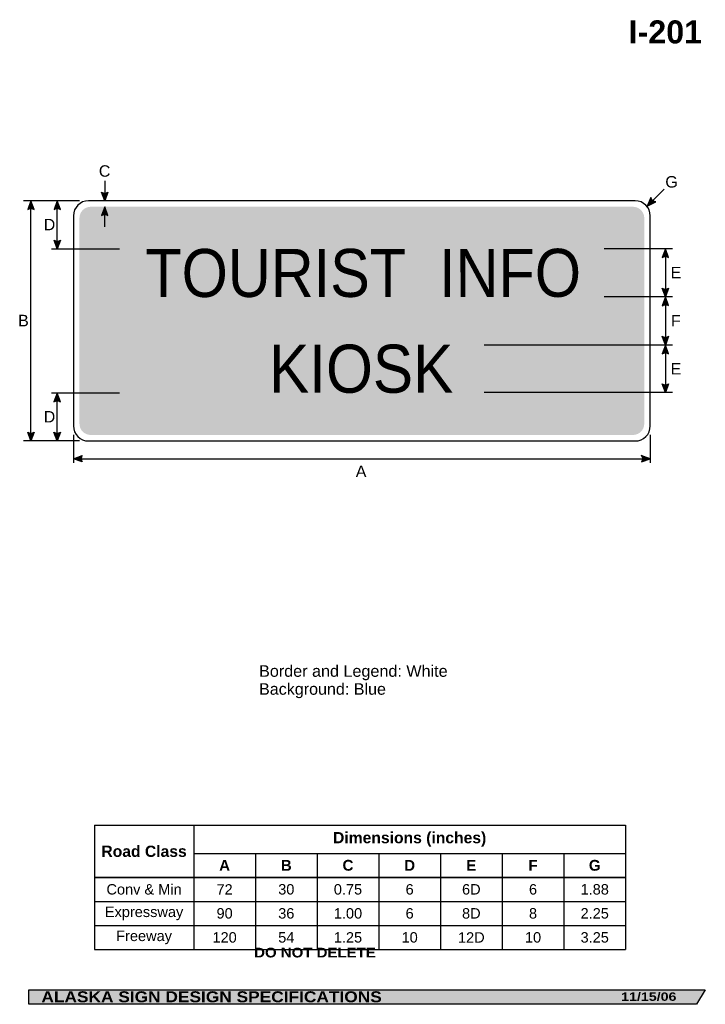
# Model space of a CAD drawing. Header units: feet. Extents: x 6 to 92, y 0 to 123.
import ezdxf
from ezdxf.enums import TextEntityAlignment as Align

# ---------------------------------------------------------------- set-up
doc = ezdxf.new("R2010")
doc.units = ezdxf.units.FT
doc.header["$MEASUREMENT"] = 0
doc.layers.add('Sign', color=7, linetype='Continuous')
doc.styles.add('ARIAL', font='arial.ttf')
doc.styles.add('ARIAL B', font='arialbd.ttf')
doc.styles.add('ARIAL BLACK B', font='ariblk.ttf')
doc.styles.add('ARIAL BLACK BI', font='ariblk.ttf')
doc.styles.add('FHWA SERIES D2000EX', font='txt')

# ---------------------------------------------------------------- blocks, each defined once
blk = doc.blocks.new('*T2')
at = {"color": 0, "linetype": 'ByBlock', "lineweight": -2, "transparency": 16777216}
for p, q in [((0, 0), (66.30637707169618, 0)), ((0, 0), (0, -15.50373480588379)), ((12.40637707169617, 0), (12.40637707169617, -15.50373480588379)), ((66.30637707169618, 0), (66.30637707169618, -15.50373480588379)), ((12.40637707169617, -3.503734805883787), (66.30637707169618, -3.503734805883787)), ((20.10637707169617, -3.503734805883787), (20.10637707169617, -15.50373480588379)), ((27.80637707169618, -3.503734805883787), (27.80637707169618, -15.50373480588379)), ((35.50637707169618, -3.503734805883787), (35.50637707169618, -15.50373480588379)), ((43.20637707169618, -3.503734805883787), (43.20637707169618, -15.50373480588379)), ((50.90637707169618, -3.503734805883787), (50.90637707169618, -15.50373480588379)), ((58.60637707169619, -3.503734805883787), (58.60637707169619, -15.50373480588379)), ((0, -6.503734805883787), (66.30637707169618, -6.503734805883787)), ((0, -9.503734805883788), (66.30637707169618, -9.503734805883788)), ((0, -12.50373480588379), (66.30637707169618, -12.50373480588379)), ((0, -15.50373480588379), (66.30637707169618, -15.50373480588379))]:
    blk.add_line(p, q, dxfattribs=at)
at = {"color": 18, "transparency": 16777216, "attachment_point": 5}
for s, insert, char_height, width, style in [('Dimensions (inches)', (39.35637707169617, -1.751867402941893), 1.399999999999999, 53.78000000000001, 'ARIAL B'), ('Road Class', (6.203188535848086, -3.251867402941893), 1.399999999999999, 12.28637707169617, 'ARIAL B'), ('A', (16.25637707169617, -5.003734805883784), 1.35, 7.58, 'ARIAL B'), ('B', (23.95637707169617, -5.003734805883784), 1.35, 7.58, 'ARIAL B'), ('C', (31.65637707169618, -5.003734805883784), 1.35, 7.58, 'ARIAL B'), ('D', (39.35637707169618, -5.003734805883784), 1.35, 7.58, 'ARIAL B'), ('E', (47.05637707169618, -5.003734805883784), 1.35, 7.58, 'ARIAL B'), ('F', (54.75637707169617, -5.003734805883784), 1.35, 7.58, 'ARIAL B'), ('G', (62.4563770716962, -5.003734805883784), 1.35, 7.58, 'ARIAL B'), ('Conv & Min', (6.203188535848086, -8.003734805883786), 1.3, 12.28637707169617, 'ARIAL'), ('72', (16.25637707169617, -8.003734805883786), 1.3, 7.58, 'ARIAL'), ('30', (23.95637707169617, -8.003734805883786), 1.3, 7.58, 'ARIAL'), ('0.75', (31.65637707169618, -8.003734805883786), 1.3, 7.58, 'ARIAL'), ('6', (39.35637707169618, -8.003734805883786), 1.3, 7.58, 'ARIAL'), ('6D', (47.05637707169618, -8.003734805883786), 1.3, 7.58, 'ARIAL'), ('6', (54.75637707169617, -8.003734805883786), 1.3, 7.58, 'ARIAL'), ('1.88', (62.4563770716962, -8.003734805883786), 1.3, 7.58, 'ARIAL'), ('Expressway', (6.203188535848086, -11.00373480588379), 1.3, 12.28637707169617, 'ARIAL'), ('90', (16.25637707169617, -11.00373480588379), 1.3, 7.58, 'ARIAL'), ('36', (23.95637707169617, -11.00373480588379), 1.3, 7.58, 'ARIAL'), ('1.00', (31.65637707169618, -11.00373480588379), 1.3, 7.58, 'ARIAL'), ('6', (39.35637707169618, -11.00373480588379), 1.3, 7.58, 'ARIAL'), ('8D', (47.05637707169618, -11.00373480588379), 1.3, 7.58, 'ARIAL'), ('8', (54.75637707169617, -11.00373480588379), 1.3, 7.58, 'ARIAL'), ('2.25', (62.4563770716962, -11.00373480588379), 1.3, 7.58, 'ARIAL'), ('Freeway', (6.203188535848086, -14.00373480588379), 1.3, 12.28637707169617, 'ARIAL'), ('120', (16.25637707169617, -14.00373480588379), 1.3, 7.58, 'ARIAL'), ('54', (23.95637707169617, -14.00373480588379), 1.3, 7.58, 'ARIAL'), ('1.25', (31.65637707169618, -14.00373480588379), 1.3, 7.58, 'ARIAL'), ('10', (39.35637707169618, -14.00373480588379), 1.3, 7.58, 'ARIAL'), ('12D', (47.05637707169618, -14.00373480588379), 1.3, 7.58, 'ARIAL'), ('10', (54.75637707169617, -14.00373480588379), 1.3, 7.58, 'ARIAL'), ('3.25', (62.4563770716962, -14.00373480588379), 1.3, 7.58, 'ARIAL')]:
    blk.add_mtext(s, dxfattribs=dict(at, insert=insert, char_height=char_height, width=width, style=style))

msp = doc.modelspace()

# ---------------------------------------------------------------- hatches: boundary and pattern name
h = msp.add_hatch(color=256)
h.dxf.hatch_style = 1
edge = h.paths.add_edge_path()
edge.add_line((17.28380141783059, 101.7571185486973), (16.87342381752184, 100.6681864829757))
edge.add_line((16.87342381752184, 100.6681864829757), (16.46588066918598, 101.7663344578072))
edge.add_arc((16.88162355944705, 102.3636812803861), 0.7277811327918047, 235.1627615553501, 303.5461345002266)
h = msp.add_hatch(color=256)
h.dxf.hatch_style = 1
edge = h.paths.add_edge_path()
edge.add_line((85.04806068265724, 101.0992475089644), (84.5975296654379, 100.0263054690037))
edge.add_line((84.5975296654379, 100.0263054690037), (85.64840966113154, 100.5436753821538))
edge.add_arc((85.75711255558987, 101.2632926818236), 0.7277811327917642, 193.0266678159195, 261.4100407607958, ccw=False)
h = msp.add_hatch(color=256)
h.dxf.hatch_style = 1
edge = h.paths.add_edge_path()
edge.add_line((8.076789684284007, 99.60399405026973), (7.666412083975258, 100.6929261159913))
edge.add_line((7.666412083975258, 100.6929261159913), (7.258868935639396, 99.59477814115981))
edge.add_arc((7.674611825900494, 98.99743131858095), 0.7277811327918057, 56.453865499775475, 124.83723844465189, ccw=False)
h = msp.add_hatch(color=256)
h.dxf.hatch_style = 1
edge = h.paths.add_edge_path()
edge.add_line((11.36846934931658, 99.59878566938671), (10.95809174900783, 100.6877177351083))
edge.add_line((10.95809174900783, 100.6877177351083), (10.55054860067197, 99.58956976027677))
edge.add_arc((10.96629149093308, 98.9922229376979), 0.7277811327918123, 56.45386549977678, 124.83723844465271, ccw=False)
at = {"true_color": 0xffffff}
h = msp.add_hatch(color=7, dxfattribs=at)
h.dxf.hatch_style = 1
edge = h.paths.add_edge_path()
edge.add_line((17.28382742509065, 98.85008418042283), (16.8734498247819, 99.9390162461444))
edge.add_line((16.8734498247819, 99.9390162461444), (16.46590667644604, 98.84086827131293))
edge.add_arc((16.88164956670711, 98.24352144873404), 0.7277811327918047, 56.45386549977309, 124.8372384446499, ccw=False)
h = msp.add_hatch(color=256)
h.dxf.hatch_style = 1
edge = h.paths.add_edge_path()
edge.add_line((11.36846934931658, 95.77664980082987), (10.95809174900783, 94.68771773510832))
edge.add_line((10.95809174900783, 94.68771773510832), (10.55054860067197, 95.7858657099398))
edge.add_arc((10.96629149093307, 96.38321253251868), 0.7277811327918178, 235.1627615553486, 303.5461345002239)
h = msp.add_hatch(color=256)
h.dxf.hatch_style = 1
edge = h.paths.add_edge_path()
edge.add_line((87.26831091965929, 93.6000806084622), (86.85793331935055, 94.68901267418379))
edge.add_line((86.85793331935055, 94.68901267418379), (86.45039017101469, 93.59086469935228))
edge.add_arc((86.86613306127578, 92.99351787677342), 0.7277811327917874, 56.45386549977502, 124.8372384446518, ccw=False)
h = msp.add_hatch(color=256)
h.dxf.hatch_style = 1
edge = h.paths.add_edge_path()
edge.add_line((87.26831091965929, 89.77148753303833), (86.85793331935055, 88.68255546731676))
edge.add_line((86.85793331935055, 88.68255546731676), (86.45039017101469, 89.78070344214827))
edge.add_arc((86.86613306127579, 90.37805026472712), 0.7277811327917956, 235.1627615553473, 303.5461345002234)
h = msp.add_hatch(color=256)
h.dxf.hatch_style = 1
edge = h.paths.add_edge_path()
edge.add_line((87.2683109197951, 87.59362340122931), (86.85793331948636, 88.68255546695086))
edge.add_line((86.85793331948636, 88.68255546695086), (86.45039017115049, 87.58440749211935))
edge.add_arc((86.86613306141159, 86.98706066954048), 0.7277811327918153, 56.453865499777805, 124.837238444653, ccw=False)
h = msp.add_hatch(color=256)
h.dxf.hatch_style = 1
edge = h.paths.add_edge_path()
edge.add_line((87.26831091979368, 83.76627920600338), (86.85793331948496, 82.67734714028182))
edge.add_line((86.85793331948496, 82.67734714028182), (86.4503901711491, 83.77549511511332))
edge.add_arc((86.8661330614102, 84.37284193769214), 0.727781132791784, 235.1627615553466, 303.5461345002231)
h = msp.add_hatch(color=256)
h.dxf.hatch_style = 1
edge = h.paths.add_edge_path()
edge.add_line((87.2683109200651, 81.588415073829), (86.85793331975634, 82.67734713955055))
edge.add_line((86.85793331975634, 82.67734713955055), (86.45039017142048, 81.57919916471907))
edge.add_arc((86.8661330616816, 80.98185234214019), 0.7277811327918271, 56.453865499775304, 124.8372384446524, ccw=False)
h = msp.add_hatch(color=256)
h.dxf.hatch_style = 1
edge = h.paths.add_edge_path()
edge.add_line((87.2683109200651, 77.82878636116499), (86.85793331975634, 76.73985429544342))
edge.add_line((86.85793331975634, 76.73985429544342), (86.45039017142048, 77.83800227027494))
edge.add_arc((86.8661330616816, 78.43534909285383), 0.7277811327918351, 235.1627615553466, 303.5461345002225)
h = msp.add_hatch(color=256)
h.dxf.hatch_style = 1
edge = h.paths.add_edge_path()
edge.add_line((11.34762301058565, 75.5935773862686), (10.9372454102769, 76.68250945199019))
edge.add_line((10.9372454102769, 76.68250945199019), (10.52970226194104, 75.5843614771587))
edge.add_arc((10.94544515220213, 74.98701465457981), 0.7277811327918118, 56.45386549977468, 124.8372384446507, ccw=False)
h = msp.add_hatch(color=256)
h.dxf.hatch_style = 1
edge = h.paths.add_edge_path()
edge.add_line((8.076789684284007, 71.78190418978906), (7.666412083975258, 70.69297212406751))
edge.add_line((7.666412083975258, 70.69297212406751), (7.258868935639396, 71.79112009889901))
edge.add_arc((7.674611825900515, 72.38846692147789), 0.7277811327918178, 235.1627615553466, 303.5461345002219)
h = msp.add_hatch(color=256)
h.dxf.hatch_style = 1
edge = h.paths.add_edge_path()
edge.add_line((11.34762301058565, 71.78190418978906), (10.9372454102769, 70.69297212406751))
edge.add_line((10.9372454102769, 70.69297212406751), (10.52970226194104, 71.79112009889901))
edge.add_arc((10.94544515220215, 72.38846692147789), 0.7277811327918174, 235.1627615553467, 303.5461345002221)
h = msp.add_hatch(color=256)
h.dxf.hatch_style = 1
edge = h.paths.add_edge_path()
edge.add_line((14.06103848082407, 68.07052400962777), (12.97251668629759, 68.48198861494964))
edge.add_line((12.97251668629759, 68.48198861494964), (14.07107101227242, 68.88843514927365))
edge.add_arc((14.66800245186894, 68.47209606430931), 0.7277811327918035, 145.1055563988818, 213.4889293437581)
h = msp.add_hatch(color=256)
h.dxf.hatch_style = 1
edge = h.paths.add_edge_path()
edge.add_line((83.86695278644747, 68.07052400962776), (84.95547458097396, 68.48198861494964))
edge.add_line((84.95547458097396, 68.48198861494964), (83.85692025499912, 68.88843514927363))
edge.add_arc((83.25998881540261, 68.47209606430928), 0.7277811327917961, -33.48892934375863, 34.89444360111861, ccw=False)
at = {"layer": 'Sign', "true_color": 0x0000e3}
h = msp.add_hatch(color=172, dxfattribs=at)
edge = h.paths.add_edge_path(flags=0)
edge.add_spline(control_points=[(15.12251668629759, 99.94297212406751), (15.12251668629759, 99.94297212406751), (82.8225166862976, 99.94297212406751), (82.8225166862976, 99.94297212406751), (83.59519772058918, 99.94297212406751), (84.2225166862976, 99.31565315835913), (84.2225166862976, 98.54297212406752), (84.2225166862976, 98.54297212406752), (84.2225166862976, 72.84297212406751), (84.2225166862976, 72.84297212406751), (84.2225166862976, 72.07029108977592), (83.59519772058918, 71.44297212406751), (82.8225166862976, 71.44297212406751), (82.8225166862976, 71.44297212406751), (15.12251668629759, 71.44297212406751), (15.12251668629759, 71.44297212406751), (14.34983565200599, 71.44297212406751), (13.72251668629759, 72.07029108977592), (13.72251668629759, 72.84297212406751), (13.72251668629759, 72.84297212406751), (13.72251668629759, 98.54297212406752), (13.72251668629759, 98.54297212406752), (13.72251668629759, 99.31565315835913), (14.34983565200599, 99.94297212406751), (15.12251668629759, 99.94297212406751)], knot_values=[0, 0, 0, 0, 1, 1, 1, 2, 2, 2, 3, 3, 3, 4, 4, 4, 5, 5, 5, 6, 6, 6, 7, 7, 7, 8, 8, 8, 8], degree=3, periodic=0)
at = {"layer": 'Sign', "true_color": 0x000000}
msp.add_hatch(color=18, dxfattribs=at).paths.add_polyline_path([(7.399373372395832, 2.133735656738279), (91.84195454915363, 2.133735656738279), (90.75006357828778, 0.3343149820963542), (7.402168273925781, 0.3343149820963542)], flags=0)

# ---------------------------------------------------------------- linework, layer by layer
for p, q in [((15.58270382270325, 22.68912335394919), (81.88908089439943, 22.68912335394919)), ((15.58270382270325, 16.21445790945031), (81.88908089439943, 16.21445790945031)), ((15.58270382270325, 16.15631918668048), (81.88908089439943, 16.15631918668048))]:
    msp.add_line(p, q)
for points in [[(17.28380141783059, 101.7571185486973), (16.87342381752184, 100.6681864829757), (16.46588066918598, 101.7663344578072, 0.307560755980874), (17.28380141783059, 101.7571185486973, 4.141293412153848)], [(85.04806068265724, 101.0992475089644), (84.5975296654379, 100.0263054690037), (85.64840966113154, 100.5436753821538, -0.307560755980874), (85.04806068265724, 101.0992475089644, -4.141293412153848)], [(8.076789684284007, 99.60399405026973), (7.666412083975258, 100.6929261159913), (7.258868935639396, 99.59477814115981, -0.307560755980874), (8.076789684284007, 99.60399405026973, -4.141293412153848)], [(11.36846934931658, 99.59878566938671), (10.95809174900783, 100.6877177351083), (10.55054860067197, 99.58956976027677, -0.307560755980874), (11.36846934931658, 99.59878566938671, -4.141293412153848)], [(11.36846934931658, 95.77664980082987), (10.95809174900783, 94.68771773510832), (10.55054860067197, 95.7858657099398, 0.307560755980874), (11.36846934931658, 95.77664980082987, 4.141293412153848)], [(87.26831091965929, 93.6000806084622), (86.85793331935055, 94.68901267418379), (86.45039017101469, 93.59086469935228, -0.307560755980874), (87.26831091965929, 93.6000806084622, -4.141293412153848)], [(87.26831091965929, 89.77148753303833), (86.85793331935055, 88.68255546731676), (86.45039017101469, 89.78070344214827, 0.307560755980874), (87.26831091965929, 89.77148753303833, 4.141293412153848)], [(87.2683109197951, 87.59362340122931), (86.85793331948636, 88.68255546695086), (86.45039017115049, 87.58440749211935, -0.307560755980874), (87.2683109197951, 87.59362340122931, -4.141293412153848)], [(87.26831091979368, 83.76627920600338), (86.85793331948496, 82.67734714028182), (86.4503901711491, 83.77549511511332, 0.307560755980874), (87.26831091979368, 83.76627920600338, 4.141293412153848)], [(87.2683109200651, 81.588415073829), (86.85793331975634, 82.67734713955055), (86.45039017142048, 81.57919916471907, -0.307560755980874), (87.2683109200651, 81.588415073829, -4.141293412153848)], [(87.2683109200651, 77.82878636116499), (86.85793331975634, 76.73985429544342), (86.45039017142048, 77.83800227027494, 0.307560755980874), (87.2683109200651, 77.82878636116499, 4.141293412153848)], [(11.34762301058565, 75.5935773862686), (10.9372454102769, 76.68250945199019), (10.52970226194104, 75.5843614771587, -0.307560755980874), (11.34762301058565, 75.5935773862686, -4.141293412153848)], [(8.076789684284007, 71.78190418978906), (7.666412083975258, 70.69297212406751), (7.258868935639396, 71.79112009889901, 0.307560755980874), (8.076789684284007, 71.78190418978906, 4.141293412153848)], [(11.34762301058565, 71.78190418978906), (10.9372454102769, 70.69297212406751), (10.52970226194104, 71.79112009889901, 0.307560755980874), (11.34762301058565, 71.78190418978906, 4.141293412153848)], [(14.06103848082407, 68.07052400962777), (12.97251668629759, 68.48198861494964), (14.07107101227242, 68.88843514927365, 0.307560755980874), (14.06103848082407, 68.07052400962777, 4.141293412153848)], [(83.86695278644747, 68.07052400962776), (84.95547458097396, 68.48198861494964), (83.85692025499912, 68.88843514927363, -0.307560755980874), (83.86695278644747, 68.07052400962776, -4.141293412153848)]]:
    msp.add_lwpolyline(points, format="xyb")
at = {"color": 7, "true_color": 0xffffff}
msp.add_lwpolyline([(17.28382742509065, 98.85008418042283), (16.8734498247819, 99.9390162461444), (16.46590667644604, 98.84086827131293, -0.307560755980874), (17.28382742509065, 98.85008418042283, -4.141293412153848)], format="xyb", dxfattribs=at)
at = {"layer": 'Sign', "color": 18, "lineweight": -3, "true_color": 0x000000}
for p, q in [((16.87342381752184, 103.1681864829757), (16.87342381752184, 100.6681864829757)), ((84.5975296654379, 100.0263054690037), (86.71885000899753, 102.1476258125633)), ((13.72630791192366, 100.6929721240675), (6.72630791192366, 100.6929721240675)), ((7.666412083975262, 70.69292611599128), (7.666412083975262, 100.6929261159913)), ((10.95809174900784, 94.68771773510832), (10.95809174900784, 100.6877177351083)), ((10.21719332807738, 94.68901982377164), (13.71719332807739, 94.68901982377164)), ((87.73279227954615, 94.68901267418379), (84.23279227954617, 94.68901267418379)), ((86.85793331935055, 94.68901267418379), (86.85793331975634, 76.73985429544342)), ((87.73294631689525, 88.68255546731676), (84.23294631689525, 88.68255546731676)), ((87.73294631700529, 82.67734713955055), (84.23294631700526, 82.67734713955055)), ((10.21849541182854, 76.69553027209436), (13.71849541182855, 76.69553027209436)), ((10.9372454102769, 70.68250945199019), (10.9372454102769, 76.68250945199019)), ((87.73279227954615, 76.73985429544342), (84.23279227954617, 76.73985429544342)), ((12.97251668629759, 71.46115528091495), (12.97251668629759, 67.96115528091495)), ((84.9725166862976, 71.46115528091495), (84.9725166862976, 67.96115528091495)), ((13.72630791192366, 70.69297212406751), (6.72630791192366, 70.69297212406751)), ((12.95547458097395, 68.48198861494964), (84.95547458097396, 68.48198861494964))]:
    msp.add_line(p, q, dxfattribs=at)
at = {"layer": 'Sign', "color": 7, "lineweight": -3, "true_color": 0xffffff}
for p, q in [((16.8734498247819, 97.4390162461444), (16.8734498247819, 99.9390162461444)), ((84.22909303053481, 94.6956783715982), (79.22909303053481, 94.6956783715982)), ((13.72388472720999, 94.68526169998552), (18.72388472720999, 94.68526169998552)), ((84.22909303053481, 88.68526170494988), (79.22909303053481, 88.68526170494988)), ((84.22909303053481, 82.67484503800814), (64.22909303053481, 82.67484503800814)), ((13.72388472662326, 76.69567837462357), (18.72388472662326, 76.69567837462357)), ((84.22909303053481, 76.73734503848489), (64.22909303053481, 76.73734503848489))]:
    msp.add_line(p, q, dxfattribs=at)
at = {"layer": 'Sign', "color": 250, "lineweight": -3, "true_color": 0x1f1a17}
msp.add_lwpolyline([(7.399373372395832, 2.133735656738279), (91.84195454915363, 2.133735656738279), (90.75006357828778, 0.3343149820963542), (7.402168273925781, 0.3343149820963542)], close=True, dxfattribs=at)
at = {"layer": 'Sign', "color": 18, "lineweight": -3, "true_color": 0x000000}
msp.add_open_spline([(14.85251668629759, 100.6929721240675), (14.85251668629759, 100.6929721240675), (83.09251668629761, 100.6929721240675), (83.09251668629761, 100.6929721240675), (84.13011693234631, 100.6929721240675), (84.9725166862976, 99.85057237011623), (84.9725166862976, 98.81297212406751), (84.9725166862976, 98.81297212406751), (84.9725166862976, 72.57297212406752), (84.9725166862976, 72.57297212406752), (84.9725166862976, 71.5353718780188), (84.13011693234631, 70.69297212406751), (83.09251668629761, 70.69297212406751), (83.09251668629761, 70.69297212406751), (14.85251668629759, 70.69297212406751), (14.85251668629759, 70.69297212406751), (13.81491644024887, 70.69297212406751), (12.97251668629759, 71.5353718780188), (12.97251668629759, 72.57297212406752), (12.97251668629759, 72.57297212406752), (12.97251668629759, 98.81297212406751), (12.97251668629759, 98.81297212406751), (12.97251668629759, 99.85057237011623), (13.81491644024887, 100.6929721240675), (14.85251668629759, 100.6929721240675)], degree=3, knots=[0, 0, 0, 0, 1, 1, 1, 2, 2, 2, 3, 3, 3, 4, 4, 4, 5, 5, 5, 6, 6, 6, 7, 7, 7, 8, 8, 8, 8], dxfattribs=at)

# ---------------------------------------------------------------- block references
msp.add_blockref('*T2', (15.58270382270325, 22.68912335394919))

# ---------------------------------------------------------------- texts
at = {"layer": 'Sign', "color": 18, "true_color": 0x000000}
for s, height, style, p, p2 in [('I-201', 2.876726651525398, 'ARIAL B', (82.27478464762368, 120.3452796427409), (91.43478465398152, 120.3452796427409)), ('C', 1.427342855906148, 'ARIAL', (16.14055139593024, 103.6977616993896), (17.5805514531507, 103.6977616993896)), ('G', 1.435630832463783, 'ARIAL', (86.84888473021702, 102.3435950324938), (88.40888467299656, 102.3435950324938)), ('D', 1.427342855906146, 'ARIAL', (9.260343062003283, 97.00771773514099), (10.70034311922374, 97.00771773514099)), ('E', 1.438096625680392, 'ARIAL', (87.50513472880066, 91.00255544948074), (88.84513472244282, 91.00255544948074)), ('B', 1.438096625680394, 'ARIAL', (6.057218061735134, 85.012926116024), (7.397218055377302, 85.012926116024)), ('F', 1.429672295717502, 'ARIAL', (87.55513472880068, 84.99995129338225), (88.77513475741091, 84.99995129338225)), ('E', 1.438096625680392, 'ARIAL', (87.50513472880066, 78.99734714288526), (88.84513472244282, 78.99734714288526)), ('D', 1.427342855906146, 'ARIAL', (9.260343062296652, 73.00250945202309), (10.70034311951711, 73.00250945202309)), ('A', 1.434945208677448, 'ARIAL', (48.20637301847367, 66.17692836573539), (49.54637301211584, 66.17692836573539)), ('Border and Legend: White', 1.443374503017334, 'ARIAL', (36.14085849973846, 41.23925011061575), (59.68085917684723, 41.23925011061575)), ('Background: Blue', 1.436348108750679, 'ARIAL', (36.14085849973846, 38.99925011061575), (51.98085841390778, 38.99925011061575))]:
    msp.add_text(s, height=height, dxfattribs=dict(at, style=style)).set_placement(p, p2, align=Align.ALIGNED)
at = {"layer": 'Sign', "color": 7, "true_color": 0xffffff, "style": 'FHWA SERIES D2000EX'}
msp.add_text('TOURIST  INFO', height=5.996747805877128, rotation=0.021948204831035, dxfattribs=at).set_placement((21.94784305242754, 88.67484503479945), (76.33325967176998, 88.6956783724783), align=Align.ALIGNED)
at = {"layer": 'Sign', "color": 7, "true_color": 0xffffff}
for s, height, style, p, p2 in [('KIOSK', 6.008678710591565, 'FHWA SERIES D2000EX', (37.38918335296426, 76.71651171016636), (60.38918335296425, 76.71651171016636)), ('DO NOT DELETE', 1.207680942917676, 'ARIAL BLACK B', (35.52856876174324, 6.188634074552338), (50.71190263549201, 6.188634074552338)), ('ALASKA SIGN DESIGN SPECIFICATIONS', 1.370356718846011, 'ARIAL BLACK BI', (8.970644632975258, 0.5883167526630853), (51.45731147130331, 0.5883167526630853)), ('11/15/06', 1.051278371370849, 'ARIAL BLACK BI', (81.33809575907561, 0.7667604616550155), (88.23809609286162, 0.7667604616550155))]:
    msp.add_text(s, height=height, dxfattribs=dict(at, style=style)).set_placement(p, p2, align=Align.ALIGNED)

doc.saveas('drawing.dxf')
